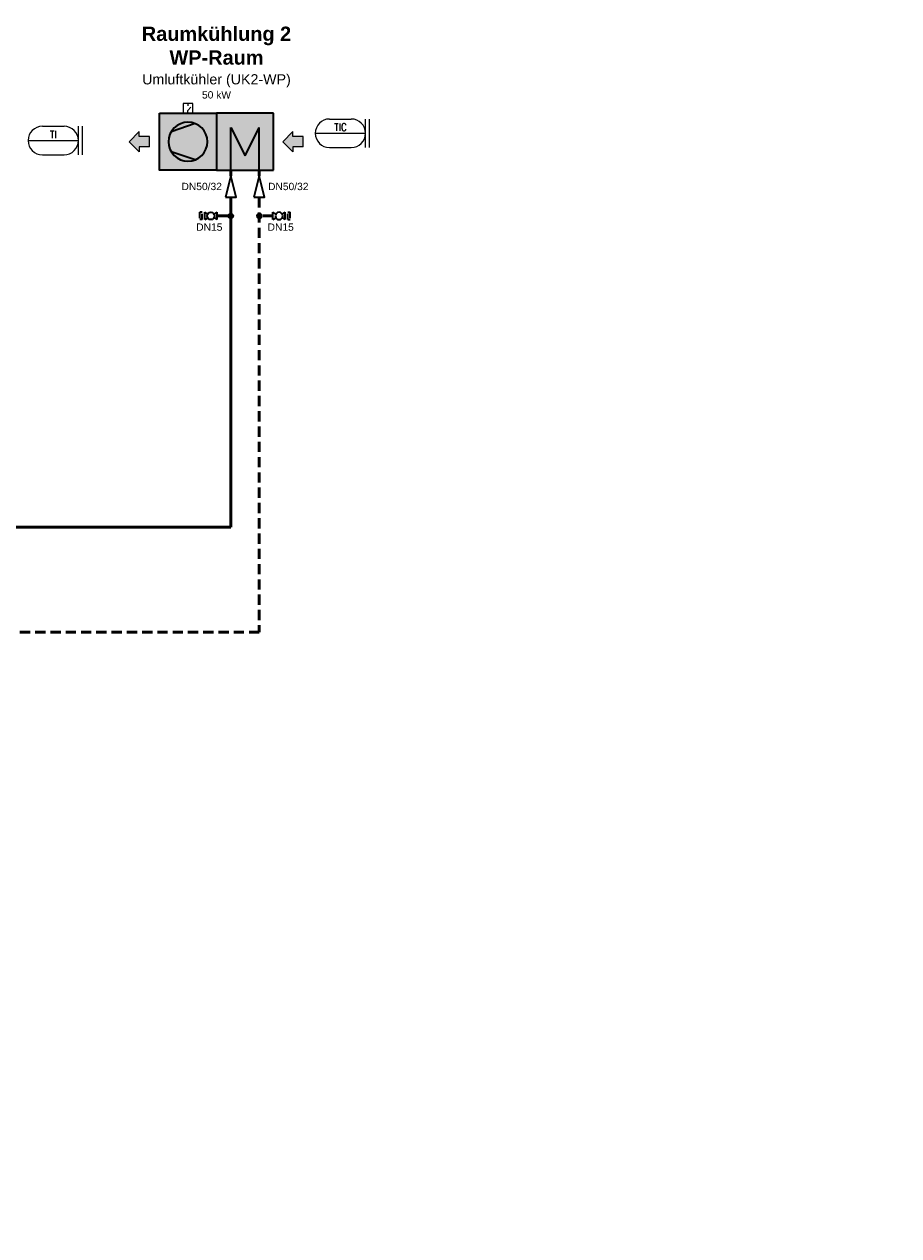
# Model space of a CAD drawing. Header units: millimetres. Extents: x -226 to 2201, y 0 to 1085.
# Tile 10 of 27: x 631 to 846, y 297 to 594. Entities that reach past the tile are written whole.
import ezdxf
from ezdxf import colors
from ezdxf.entities.mleader import LeaderData, LeaderLine
from ezdxf.enums import TextEntityAlignment as Align
from ezdxf.math import Vec2, Vec3

# ---------------------------------------------------------------- set-up
doc = ezdxf.new("R2010")
doc.units = ezdxf.units.MM
doc.linetypes.add('GESTRICHELT2', pattern=[0.375, 0.25, -0.125])
doc.layers.get('0').update_dxf_attribs({"lineweight": 18})
for name, color, linetype, lineweight in [('TGAx_G_KOM_GA-Symbole', 7, 'Continuous', 18), ('TGAx_H_KOM_Armaturen', 7, 'Continuous', 35), ('TGAx_H_KOM_Bauteile', 7, 'Continuous', 35), ('TGAx_H_KOM_Bauteile-Schraff', 9, 'Continuous', 18), ('TGAx_H_LTG_Quellenkreis-Umweltwärme_RL', 66, 'GESTRICHELT2', 50), ('TGAx_H_LTG_Quellenkreis-Umweltwärme_VL', 32, 'Continuous', 50), ('TGAx_H_TXT_Beschriftung', 7, 'Continuous', 18), ('TGAx_H_TXT_Dimensionierung', 7, 'Continuous', 18), ('TGAx_L_LTG_UM', 30, 'Continuous', 35), ('TGAx_L_LTG_Zuluft', 162, 'Continuous', 25)]:
    doc.layers.add(name, color=color, linetype=linetype, lineweight=lineweight)
doc.styles.add('Arial', font='arial.ttf')
doc.styles.add('MSR-Arial', font='romans.shx')

# ---------------------------------------------------------------- blocks, each defined once
blk = doc.blocks.new('8.08-Wärmetauscher o. Kreuzung')
at = {"linetype": 'Continuous'}
for p, q in [((-15, 10), (5, 10)), ((-15, -10), (-15, 10)), ((5, 10), (5, -10)), ((-10, 5), (0, 0)), ((5, 5), (-10, 5)), ((0, 0), (-10, -5)), ((5, -5), (-10, -5)), ((5, -10), (-15, -10))]:
    blk.add_line(p, q, dxfattribs=at)
blk = doc.blocks.new('Vent')
at = {"linetype": 'Continuous'}
for p, q in [((-4.45, -1.8), (-2.46, 4.12)), ((4.45, -1.8), (2.46, 4.12))]:
    blk.add_line(p, q, dxfattribs=at)
blk.add_circle((0, 0), 4.8, dxfattribs=at)
blk = doc.blocks.new('4.10-Pfeil breit')
at = {"linetype": 'Continuous', "lineweight": 25}
blk.add_hatch(color=256, dxfattribs=at).paths.add_polyline_path([(-2.5, 2.5), (-2.5, 1.25), (-5, 1.25), (-5, -1.25), (-2.5, -1.25), (-2.5, -2.5), (0, 0)])
for p, q in [((-5, 1.25), (-2.5, 1.25)), ((-5, -1.25), (-5, 1.25)), ((-2.5, 2.5), (0, 0)), ((-2.5, 1.25), (-2.5, 2.5)), ((0, 0), (-2.5, -2.5)), ((-5, -1.25), (-2.5, -1.25)), ((-2.5, -1.25), (-2.5, -2.5))]:
    blk.add_line(p, q, dxfattribs=at)
blk = doc.blocks.new('02.MSR_Fühler m. Fernwirkung_langrund')
for p, q in [((-2.67, 3.5), (2.67, 3.5)), ((-6.17, 0), (6.17, 0)), ((-2.67, -3.5), (2.67, -3.5))]:
    blk.add_line(p, q)
for centre, start, end in [((-2.67, 0), 90, 270), ((2.67, 0), 270, 90)]:
    blk.add_arc(centre, 3.5, start, end)
at = {"style": 'MSR-Arial', "width": 0.9}
for tag, p in [('MESSART', (0.02, 1.5)), ('WERT', (0.02, -1.55))]:
    blk.add_attdef(tag, text='', height=1.8, dxfattribs=at).set_placement(p, align=Align.MIDDLE_CENTER)
blk = doc.blocks.new('02.MSR_Schalter')
for p, q in [((0, 2.4), (0, 1.78)), ((0, 0.62), (0.68, 1.48)), ((0, 0), (0, 0.62))]:
    blk.add_line(p, q)
blk.add_lwpolyline([(-1.2, 0), (1.2, 0), (1.2, 2.4), (-1.2, 2.4)], close=True)
blk = doc.blocks.new('6.01-Reduzierung')
at = {"flags": 128}
blk.add_lwpolyline([(0, 1.3125), (0, -1.3125), (5.25, 0)], close=True, dxfattribs=at)
blk = doc.blocks.new('7.01.04-Absperrhahn allg.')
at = {"linetype": 'Continuous'}
for p, q in [((0, 1.8), (0, -1.8)), ((0, 1.8), (1.46, 0.93)), ((6, 1.8), (4.54, 0.93)), ((6, 1.8), (6, -1.8)), ((1.46, -0.93), (0, -1.8)), ((4.54, -0.93), (6, -1.8))]:
    blk.add_line(p, q, dxfattribs=at)
blk.add_circle((3, 0), 1.8, dxfattribs=at)
blk = doc.blocks.new('5.07-Kupplung allg.')
at = {"linetype": 'Continuous'}
for p, q in [((0, 1.8), (0, -1.1)), ((1.1, 1.1), (1.1, 0)), ((1.1, 0), (1.1, -1.8))]:
    blk.add_line(p, q, dxfattribs=at)
for p, q in [((0, 1.8), (1.1, 1.8)), ((0, -1.8), (1.1, -1.8))]:
    blk.add_line(p, q)
blk = doc.blocks.new('Leitungs-Verbindungspkt')
at = {"linetype": 'Continuous', "lineweight": 18}
blk.add_hatch(color=256, dxfattribs=at).paths.add_polyline_path([(0.65, 0, 1), (-0.65, 0, 1)])
blk.add_circle((0, 0), 0.65, dxfattribs=at)

msp = doc.modelspace()

# ---------------------------------------------------------------- hatches: boundary and pattern name
at = {"layer": 'TGAx_H_KOM_Bauteile-Schraff'}
h = msp.add_hatch(color=256, dxfattribs=at)
h.set_gradient(color1=(192, 192, 192), rotation=90, one_color=1, tint=1, name='CYLINDER')
h.paths.add_polyline_path([(664.44, 572.6), (692.44, 572.6), (692.44, 558.6), (664.44, 558.6)])

# ---------------------------------------------------------------- linework, layer by layer
at = {"layer": 'TGAx_G_KOM_GA-Symbole'}
for p, q in [((715.03, 564.16), (715.03, 571.16)), ((716.03, 564.16), (716.03, 571.16)), ((644.53, 562.39), (644.53, 569.39)), ((645.53, 562.39), (645.53, 569.39))]:
    msp.add_line(p, q, dxfattribs=at)
at = {"layer": 'TGAx_H_KOM_Bauteile'}
msp.add_lwpolyline([(664.44, 572.6), (678.44, 572.6), (678.44, 558.6), (664.44, 558.6)], close=True, dxfattribs=at)
at = {"layer": 'TGAx_H_LTG_Quellenkreis-Umweltwärme_RL', "ltscale": 10}
for p, q in [((688.94, 558.6), (688.94, 557.24)), ((688.94, 551.99), (688.94, 445.28)), ((692.3, 547.38), (688.94, 547.38)), ((688.94, 445.28), (553.78, 445.28))]:
    msp.add_line(p, q, dxfattribs=at)
at = {"layer": 'TGAx_H_LTG_Quellenkreis-Umweltwärme_VL', "ltscale": 0.1}
for p, q in [((681.94, 558.6), (681.94, 557.24)), ((681.94, 551.99), (681.94, 471.03)), ((678.57, 547.38), (681.94, 547.38)), ((681.94, 471.03), (436.2, 471.03))]:
    msp.add_line(p, q, dxfattribs=at)

# ---------------------------------------------------------------- block references
at = {"layer": 'TGAx_G_KOM_GA-Symbole'}
msp.add_blockref('02.MSR_Schalter', (671.44, 572.6), dxfattribs=at)
for p, values in [((708.85, 567.66), {'MESSART': 'TIC'}), ((638.36, 565.89), {'MESSART': 'TI'})]:
    msp.add_blockref('02.MSR_Fühler m. Fernwirkung_langrund', p, dxfattribs=at).add_auto_attribs(values)
at = {"layer": 'TGAx_H_KOM_Armaturen', "rotation": 90.00000000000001}
for p in [(681.94, 551.99), (688.94, 551.99)]:
    msp.add_blockref('6.01-Reduzierung', p, dxfattribs=at)
at = {"layer": 'TGAx_H_KOM_Armaturen', "yscale": 0.4999999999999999, "zscale": 0.4999999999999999}
for name, p, xscale, rotation in [('5.07-Kupplung allg.', (674.92, 547.38), 0.4999999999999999, 179.9988878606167), ('7.01.04-Absperrhahn allg.', (678.57, 547.38), 0.4999999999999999, 179.9988878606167), ('7.01.04-Absperrhahn allg.', (692.3, 547.38), -0.4999999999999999, 180.0011121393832), ('5.07-Kupplung allg.', (695.95, 547.38), -0.4999999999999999, 180.0011121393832)]:
    msp.add_blockref(name, p, dxfattribs=dict(at, xscale=xscale, rotation=rotation))
at = {"layer": 'TGAx_H_KOM_Bauteile', "xscale": -0.7, "yscale": 0.7, "zscale": 0.7, "rotation": 90}
msp.add_blockref('8.08-Wärmetauscher o. Kreuzung', (685.44, 562.1), dxfattribs=at)
at = {"layer": 'TGAx_H_KOM_Bauteile', "xscale": -1, "rotation": 90}
msp.add_blockref('Vent', (671.44, 565.6), dxfattribs=at)
at = {"layer": 'TGAx_H_LTG_Quellenkreis-Umweltwärme_RL', "ltscale": 10, "xscale": -1, "rotation": 270}
msp.add_blockref('Leitungs-Verbindungspkt', (688.94, 547.38), dxfattribs=at)
at = {"layer": 'TGAx_H_LTG_Quellenkreis-Umweltwärme_VL', "ltscale": 0.1, "rotation": 90}
msp.add_blockref('Leitungs-Verbindungspkt', (681.94, 547.38), dxfattribs=at)
at = {"layer": 'TGAx_L_LTG_UM', "xscale": -1}
msp.add_blockref('4.10-Pfeil breit', (694.69, 565.6), dxfattribs=at)
at = {"layer": 'TGAx_L_LTG_Zuluft', "xscale": -1}
msp.add_blockref('4.10-Pfeil breit', (656.99, 565.6), dxfattribs=at)

# ---------------------------------------------------------------- texts
at = {"layer": 'TGAx_H_TXT_Dimensionierung', "insert": (678.44, 585), "char_height": 2.5, "attachment_point": 5, "style": 'Arial'}
msp.add_mtext('{\\fArial|b1|i0|c0|p34;\\H1.4x;Raumkühlung 2\\PWP-Raum\\fArial|b0|i0|c0|p34;\\P}Umluftkühler (UK2-WP)\\P{\\H0.72x;50 kW}', dxfattribs=at)
at = {"layer": 'TGAx_H_TXT_Dimensionierung', "char_height": 1.8, "width": 1.7603, "style": 'Arial'}
for s, insert, attachment_point in [('DN50/32', (679.77, 554.61), 6), ('DN50/32', (691.1, 554.61), 4), ('DN15', (676.68, 544.64), 5), ('DN15', (694.2, 544.64), 5)]:
    msp.add_mtext(s, dxfattribs=dict(at, insert=insert, attachment_point=attachment_point))

# ---------------------------------------------------------------- next in the draw order: leaders
at = {"layer": 'TGAx_H_TXT_Beschriftung'}
ml = msp.add_multileader_mtext('Standard', dxfattribs=at)
ml.set_content('\\A1;Anschluss s.\\PSchema Heizung EZ\\PZchg.-Nr.:\\P130-091E-00-X004H', color=256, style='Arial')
ml.set_leader_properties(color=256, linetype='ByLayer', lineweight=-1)
ml.build(insert=Vec2(0, 0))
ml.multileader.update_dxf_attribs({"has_text_frame": 1, "text_right_attachment_type": 6, "dogleg_length": 1, "arrow_head_size": 1.8})
ctx = ml.context
ctx.base_point, ctx.char_height, ctx.arrow_head_size, ctx.landing_gap_size, ctx.plane_origin = Vec3(1436.67, 782.43), 2.5, 1.8, 1, Vec3(1578.45, 911.75)
ctx.right_attachment, ctx.text_align_type = 6, 1
notes = []
notes.append((ctx, [(0, (0, 0, 0), (0, 0), (1, 0), 1, [])]))
ctx.mtext.insert, ctx.mtext.alignment, ctx.mtext.flow_direction = Vec3(1459.92, 784.21), 2, 5
ctx.mtext.has_bg_fill, ctx.mtext.bg_color, ctx.mtext.bg_scale_factor, ctx.mtext.bg_transparency, ctx.mtext.use_window_bg_color = 1, -1027028792, 1.5, 0, 1
for ctx, leaders in notes:
    for number, flags, end, landing, length, lines in leaders:
        leader = LeaderData()
        leader.index, (leader.has_last_leader_line, leader.has_dogleg_vector, leader.attachment_direction) = number, flags
        leader.last_leader_point, leader.dogleg_vector, leader.dogleg_length = Vec3(end), Vec3(landing), length
        for number, points, colour, breaks in lines:
            line = LeaderLine()
            line.index, line.vertices, line.color, line.breaks = number, Vec3.list(points), colors.encode_raw_color(colour), breaks
            leader.lines.append(line)
        ctx.leaders.append(leader)

doc.saveas('drawing.dxf')
